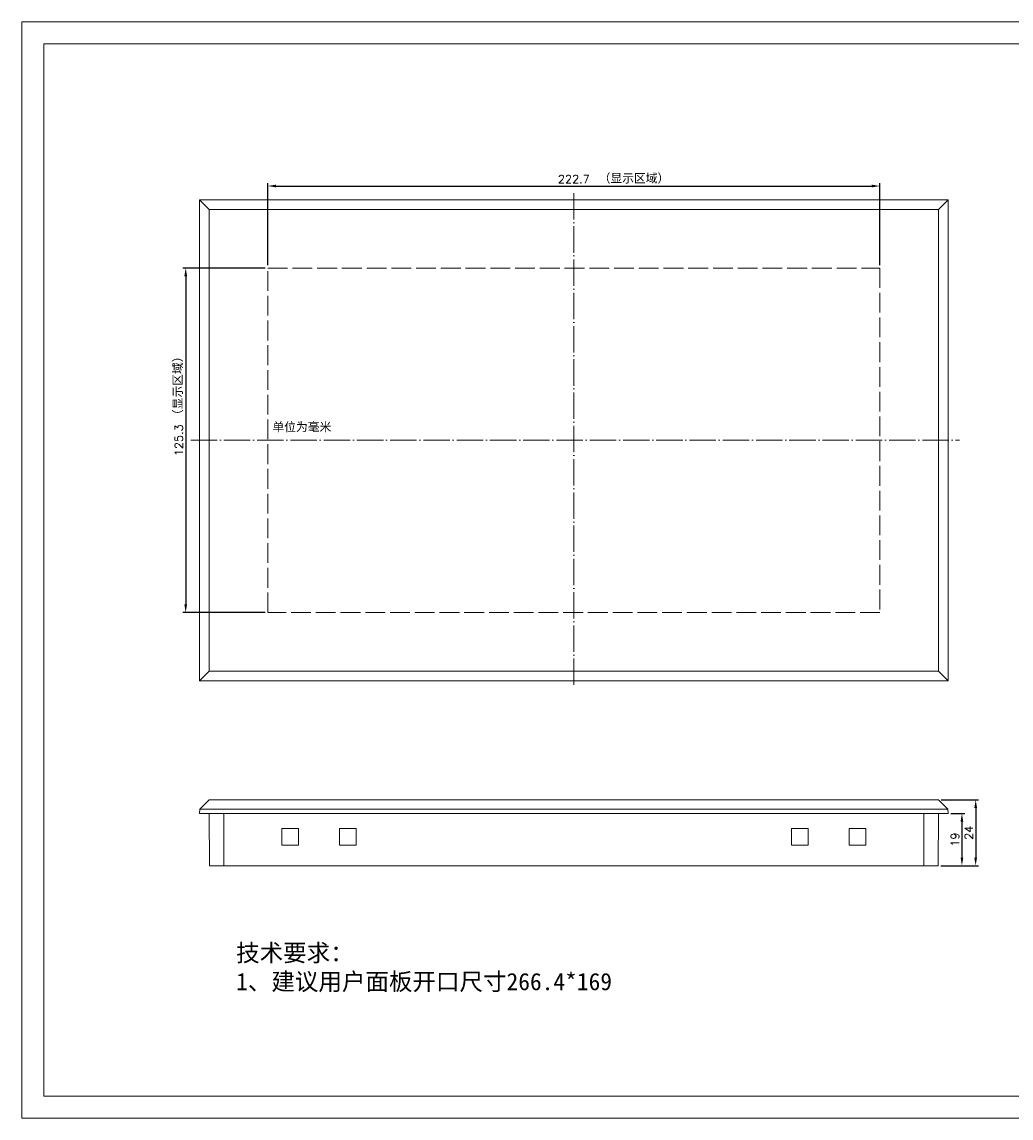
# Model space of a CAD drawing. Header units: millimetres. Extents: x 108 to 827, y -3177 to -2779.
# Tile 1 of 2: x 108 to 467, y -3177 to -2779. Entities that reach past the tile are written whole.
import ezdxf

# ---------------------------------------------------------------- set-up
doc = ezdxf.new("R2010")
doc.units = ezdxf.units.MM
doc.header["$LTSCALE"] = 0.2
doc.linetypes.add('ACAD_ISO02W100', pattern=[15, 12, -3])
doc.linetypes.add('ACAD_ISO04W100', pattern=[30, 24, -3, 0, -3])
doc.layers.get('0').update_dxf_attribs({"lineweight": 18})
doc.layers.add('1', color=7, linetype='Continuous', lineweight=18)
doc.layers.add('标注', color=1, linetype='Continuous', lineweight=0)
doc.styles.get("Standard").update_dxf_attribs({"font": 'txt.shx', "bigfont": 'gbcbig.shx'})
doc.dimstyles.new('ISO-25', dxfattribs={"dimtxt": 3, "dimasz": 3, "dimexe": 1, "dimexo": 1, "dimgap": 1, "dimtad": 1, "dimdsep": 46, "dimtxsty": 'Standard', "dimcen": 2.5, "dimdle": 6, "dimadec": 0, "dimazin": 0, "dimtfac": 1, "dimtmove": 0, "dimatfit": 3, "dimfxl": 0, "dimarcsym": 0})

# ---------------------------------------------------------------- blocks, each defined once
blk = doc.blocks.new('*X3')
for points in [[(199.96, -2837.79), (199.96, -2838.79), (196.96, -2838.29)], [(416.66, -2837.79), (416.66, -2838.79), (419.66, -2838.29)]]:
    blk.add_hatch(color=0).paths.add_polyline_path(points, flags=0)
at = {"color": 0, "linetype": 'Continuous', "lineweight": -2}
for p, q in [((196.96, -2867.14), (196.96, -2837.29)), ((199.96, -2838.29), (416.66, -2838.29)), ((419.66, -2867.14), (419.66, -2837.29))]:
    blk.add_line(p, q, dxfattribs=at)
at = {"color": 0, "insert": (308.31, -2835.79), "char_height": 3, "width": 36, "attachment_point": 5}
blk.add_mtext('222.7', dxfattribs=at)
blk = doc.blocks.new('*X5')
for points in [[(166.61, -2871.14), (167.61, -2871.14), (167.11, -2868.14)], [(166.61, -2990.44), (167.61, -2990.44), (167.11, -2993.44)]]:
    blk.add_hatch(color=0).paths.add_polyline_path(points, flags=0)
at = {"color": 0, "linetype": 'Continuous', "lineweight": -2}
for p, q in [((195.96, -2868.14), (166.11, -2868.14)), ((167.11, -2871.14), (167.11, -2990.44)), ((195.96, -2993.44), (166.11, -2993.44))]:
    blk.add_line(p, q, dxfattribs=at)
at = {"color": 0, "insert": (164.61, -2930.79), "char_height": 3, "width": 34.7143, "attachment_point": 5, "rotation": 90}
blk.add_mtext('125.3', dxfattribs=at)
blk = doc.blocks.new('*X6')
for points in [[(449.01, -3069.61), (450.01, -3069.61), (449.51, -3066.61)], [(449.01, -3082.61), (450.01, -3082.61), (449.51, -3085.61)]]:
    blk.add_hatch(color=0).paths.add_polyline_path(points, flags=0)
at = {"color": 0, "linetype": 'Continuous', "lineweight": -2}
for p, q in [((445.51, -3066.61), (450.51, -3066.61)), ((449.51, -3069.61), (449.51, -3082.61)), ((441.81, -3085.61), (450.51, -3085.61))]:
    blk.add_line(p, q, dxfattribs=at)
at = {"color": 0, "insert": (447.01, -3076.11), "char_height": 3, "width": 12.8571, "attachment_point": 5, "rotation": 90}
blk.add_mtext('19', dxfattribs=at)
blk = doc.blocks.new('*X7')
for points in [[(454.01, -3064.61), (455.01, -3064.61), (454.51, -3061.61)], [(454.01, -3082.61), (455.01, -3082.61), (454.51, -3085.61)]]:
    blk.add_hatch(color=0).paths.add_polyline_path(points, flags=0)
at = {"color": 0, "linetype": 'Continuous', "lineweight": -2}
for p, q in [((442.01, -3061.61), (455.51, -3061.61)), ((454.51, -3064.61), (454.51, -3082.61)), ((441.81, -3085.61), (455.51, -3085.61))]:
    blk.add_line(p, q, dxfattribs=at)
at = {"color": 0, "insert": (452.01, -3073.61), "char_height": 3, "width": 15, "attachment_point": 5, "rotation": 90}
blk.add_mtext('24', dxfattribs=at)

msp = doc.modelspace()

# ---------------------------------------------------------------- linework, layer by layer
for p, q in [((172.112, -2843.294), (175.612, -2846.794)), ((441.012, -2846.794), (444.512, -2843.294)), ((175.612, -3014.794), (172.112, -3018.294)), ((441.012, -3014.794), (444.512, -3018.294)), ((433.16, -3169.421), (640.24, -3169.421))]:
    msp.add_line(p, q)
at = {"linetype": 'ACAD_ISO04W100', "ltscale": 2}
for p, q in [((308.312, -2840.844), (308.312, -3020.732)), ((168.914, -2930.794), (448.586, -2930.794))]:
    msp.add_line(p, q, dxfattribs=at)
for points in [[(827.253, -3177.421), (107.524, -3177.421), (107.524, -2778.584), (827.253, -2778.584)], [(819.253, -3169.421), (115.524, -3169.421), (115.524, -2786.584), (819.253, -2786.584)], [(172.112, -2843.294), (444.512, -2843.294), (444.512, -3018.294), (172.112, -3018.294)], [(175.612, -2846.794), (441.012, -2846.794), (441.012, -3014.794), (175.612, -3014.794)]]:
    msp.add_lwpolyline(points, close=True)
at = {"color": 1, "linetype": 'ACAD_ISO02W100', "ltscale": 3}
msp.add_lwpolyline([(196.962, -2868.144), (419.662, -2868.144), (419.662, -2993.444), (196.962, -2993.444)], close=True, dxfattribs=at)
at = {"layer": '1', "color": 0, "linetype": 'Continuous', "lineweight": 13}
for p, q in [((175.612, -3061.613), (172.195, -3065.03)), ((175.612, -3061.613), (441.012, -3061.613)), ((441.012, -3061.613), (444.429, -3065.03)), ((172.112, -3066.613), (172.195, -3065.03)), ((172.112, -3066.613), (444.512, -3066.613)), ((172.195, -3065.03), (444.429, -3065.03)), ((175.814, -3085.613), (175.631, -3066.613)), ((181.012, -3085.613), (181.012, -3066.613)), ((435.612, -3085.613), (435.612, -3066.613)), ((440.811, -3085.613), (440.993, -3066.613)), ((444.512, -3066.613), (444.429, -3065.03)), ((202.112, -3078.113), (202.112, -3072.113)), ((202.112, -3072.113), (208.112, -3072.113)), ((208.112, -3072.113), (208.112, -3078.113)), ((223.112, -3078.113), (223.112, -3072.113)), ((223.112, -3072.113), (229.112, -3072.113)), ((229.112, -3072.113), (229.112, -3078.113)), ((387.512, -3072.113), (393.512, -3072.113)), ((387.512, -3078.113), (387.512, -3072.113)), ((393.512, -3072.113), (393.512, -3078.113)), ((408.512, -3072.113), (414.512, -3072.113)), ((408.512, -3078.113), (408.512, -3072.113)), ((414.512, -3072.113), (414.512, -3078.113)), ((208.112, -3078.113), (202.112, -3078.113)), ((229.112, -3078.113), (223.112, -3078.113)), ((393.512, -3078.113), (387.512, -3078.113)), ((414.512, -3078.113), (408.512, -3078.113)), ((181.012, -3085.613), (175.814, -3085.613)), ((435.612, -3085.613), (181.012, -3085.613)), ((440.811, -3085.613), (435.612, -3085.613))]:
    msp.add_line(p, q, dxfattribs=at)

# ---------------------------------------------------------------- texts
at = {"lineweight": 0, "char_height": 3.13578, "attachment_point": 1}
for s, insert, width in [('{\\fSimSun|b0|i0|c0|p2;\\C1;（显示区域）}', (317.362, -2833.9), 27.41743), ('{\\fSimSun|b0|i0|c0|p2;单位为毫米}', (198.674, -2924.39), 57.7248)]:
    msp.add_mtext(s, dxfattribs=dict(at, insert=insert, width=width))
at = {"lineweight": 0, "insert": (162.644, -2923.806), "char_height": 3.13578, "width": 27.41743, "attachment_point": 1, "rotation": 90}
msp.add_mtext('{\\fSimSun|b0|i0|c0|p2;\\C1;（显示区域）}', dxfattribs=at)
at = {"layer": '标注', "insert": (185.458, -3114.166), "char_height": 6.27157, "width": 205.28939, "attachment_point": 1}
msp.add_mtext('{\\fSimSun|b0|i0|c0|p2;技术要求：\\P1、建议用户面板开口尺寸266.4*169}', dxfattribs=at)

# ---------------------------------------------------------------- dimensions: what is measured, and where the dimension line sits
dim = msp.add_linear_dim(base=(419.662, -2838.294), p1=(196.962, -2868.144), p2=(419.662, -2868.144), dimstyle='ISO-25', override={"dimsah": 1, "dimtolj": 1, "dimtzin": 8, "dimarcsym": 1})
dim.commit()
dim.dimension.update_dxf_attribs({"geometry": '*X3', "text_midpoint": (308.312, -2838.294), "dimtype": 160})
for base, p1, p2, picture, middle in [((167.112, -2993.444), (196.962, -2868.144), (196.962, -2993.444), '*X5', (167.112, -2930.794)), ((454.512, -3085.613), (441.012, -3061.613), (440.811, -3085.613), '*X7', (454.512, -3073.613)), ((449.512, -3085.613), (444.512, -3066.613), (440.811, -3085.613), '*X6', (449.512, -3076.113))]:
    dim = msp.add_linear_dim(base=base, p1=p1, p2=p2, angle=90, dimstyle='ISO-25', override={"dimsah": 1, "dimtolj": 1, "dimtzin": 8, "dimarcsym": 1})
    dim.commit()
    dim.dimension.update_dxf_attribs({"geometry": picture, "text_midpoint": middle, "dimtype": 160})

doc.saveas('drawing.dxf')
